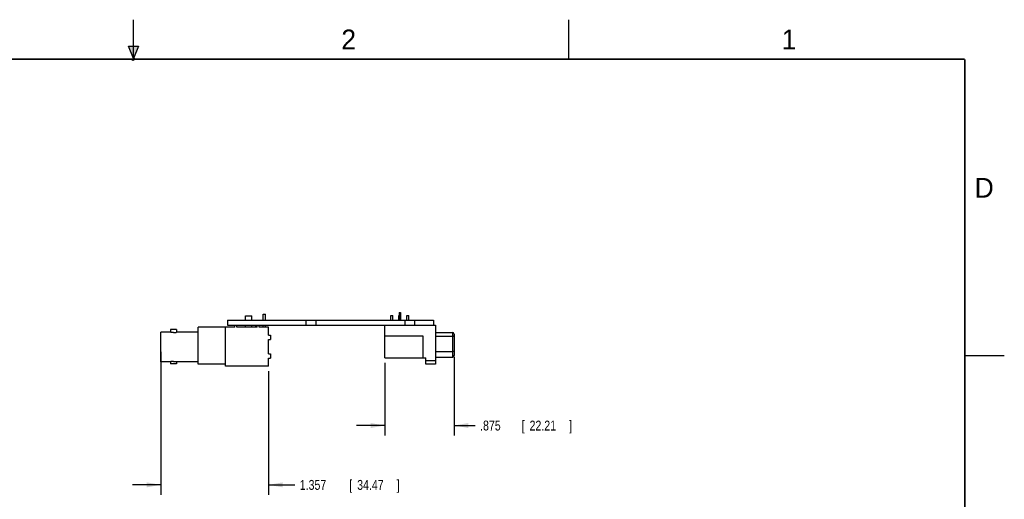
# Model space of a CAD drawing. Header units: inches. Extents: x 0 to 22, y 0 to 17.
# Tile 9 of 9: x 9.6 to 22, y 10.9 to 17. Entities that reach past the tile are written whole.
import ezdxf

# ---------------------------------------------------------------- set-up
doc = ezdxf.new("R2010")
doc.units = ezdxf.units.IN
doc.header["$LTSCALE"] = 1.21
doc.header["$MEASUREMENT"] = 0
doc.layers.get('0').update_dxf_attribs({"linetype": 'CONTINUOUS'})
doc.layers.add('DIMENSIONS', color=7, linetype='CONTINUOUS')
doc.styles.get("Standard").update_dxf_attribs({"font": 'txt', "width": 0.8})
doc.dimstyles.new('DIMSTYLE_1', dxfattribs={"dimtxt": 0.125, "dimasz": 0.18, "dimexe": 0.18, "dimexo": 0.0625, "dimgap": 0.09, "dimtad": 0, "dimtih": 1, "dimtoh": 1, "dimdec": 3, "dimzin": 4, "dimdsep": 46, "dimtxsty": 'STANDARD', "dimblk": '_FILLED', "dimblk1": '_FILLED', "dimblk2": '_FILLED', "dimcen": 0.09, "dimadec": 0, "dimazin": 0, "dimtp": 0.001, "dimtm": 0.001, "dimtfac": 1, "dimtdec": 3, "dimtofl": 0, "dimtmove": 0, "dimatfit": 3, "dimldrblk": '_FILLED', "dimfxl": 1, "dimtolj": 1, "dimtzin": 4, "dimarcsym": 0})

# ---------------------------------------------------------------- blocks, each defined once
blk = doc.blocks.new('_FILLED')
at = {"color": 0, "linetype": 'BYBLOCK'}
blk.add_solid([(0, 0), (-1, 0.174), (-1, -0.174)], dxfattribs=at)
blk = doc.blocks.new('*D14')
at = {"layer": 'DIMENSIONS', "color": 2, "linetype": 'CONTINUOUS'}
for p, q in [((11.347, 12.8), (11.347, 10.995)), ((12.704, 12.557), (12.704, 10.995)), ((11.347, 11.12), (10.987, 11.12)), ((12.704, 11.12), (13.038, 11.12))]:
    blk.add_line(p, q, dxfattribs=at)
at = {"layer": 'DIMENSIONS', "color": 2, "linetype": 'CONTINUOUS', "xscale": 0.18, "yscale": 0.18, "zscale": 0.18}
blk.add_blockref('_FILLED', (11.347, 11.12), dxfattribs=at)
at = {"layer": 'DIMENSIONS', "color": 2, "linetype": 'CONTINUOUS', "xscale": 0.18, "yscale": 0.18, "zscale": 0.18, "rotation": 180}
blk.add_blockref('_FILLED', (12.704, 11.12), dxfattribs=at)
at = {"layer": 'DIMENSIONS', "color": 2, "linetype": 'CONTINUOUS', "width": 0.8}
for s, p in [('1.357', (13.1, 11.057)), ('[', (13.725, 11.057)), ('34.47', (13.825, 11.057)), (']', (14.325, 11.057))]:
    blk.add_text(s, height=0.125, dxfattribs=at).set_placement(p)
blk = doc.blocks.new('*D15')
at = {"layer": 'DIMENSIONS', "color": 2, "linetype": 'CONTINUOUS'}
for p, q in [((15.05, 12.739), (15.05, 11.745)), ((14.175, 12.661), (14.175, 11.745)), ((14.175, 11.87), (13.815, 11.87)), ((15.05, 11.87), (15.316, 11.87))]:
    blk.add_line(p, q, dxfattribs=at)
at = {"layer": 'DIMENSIONS', "color": 2, "linetype": 'CONTINUOUS', "xscale": 0.18, "yscale": 0.18, "zscale": 0.18}
blk.add_blockref('_FILLED', (14.175, 11.87), dxfattribs=at)
at = {"layer": 'DIMENSIONS', "color": 2, "linetype": 'CONTINUOUS', "xscale": 0.18, "yscale": 0.18, "zscale": 0.18, "rotation": 180}
blk.add_blockref('_FILLED', (15.05, 11.87), dxfattribs=at)
at = {"layer": 'DIMENSIONS', "color": 2, "linetype": 'CONTINUOUS', "width": 0.8}
for s, p in [('[', (15.903, 11.807)), (']', (16.503, 11.807)), ('.875', (15.378, 11.807)), ('22.21', (16.003, 11.807))]:
    blk.add_text(s, height=0.125, dxfattribs=at).set_placement(p)

msp = doc.modelspace()

# ---------------------------------------------------------------- hatches: boundary and pattern name
at = {"linetype": 'CONTINUOUS'}
msp.add_hatch(color=2, dxfattribs=at).paths.add_polyline_path([(11, 16.51), (10.9375, 16.6663), (11.0625, 16.6663)])

# ---------------------------------------------------------------- linework, layer by layer
at = {"color": 2, "linetype": 'CONTINUOUS'}
for p, q in [((11, 16.485), (11, 17)), ((16.5, 16.5), (16.5, 17)), ((11, 16.51), (10.9375, 16.6663)), ((10.9375, 16.6663), (11.0625, 16.6663)), ((11.0625, 16.6663), (11, 16.51)), ((11.015, 16.515), (10.985, 16.485)), ((10.985, 16.485), (11, 16.515)), ((11, 16.485), (11.015, 16.515)), ((22, 12.75), (21.5, 12.75))]:
    msp.add_line(p, q, dxfattribs=at)
at = {"color": 7, "linetype": 'CONTINUOUS'}
for p, q in [((12.1886, 13.1998), (12.1886, 13.1378)), ((12.1886, 13.1998), (14.7886, 13.1998)), ((12.4141, 13.1998), (12.4141, 13.2548)), ((12.4142, 13.2548), (12.4931, 13.2548)), ((12.4931, 13.1998), (12.4931, 13.2548)), ((12.6396, 13.1998), (12.6396, 13.2758)), ((12.6396, 13.2758), (12.6676, 13.2758)), ((12.6676, 13.1998), (12.6676, 13.2758)), ((13.1761, 13.1998), (13.1761, 13.1378)), ((13.3011, 13.1998), (13.3011, 13.1378)), ((14.2511, 13.2628), (14.2761, 13.2628)), ((14.2511, 13.1998), (14.2511, 13.2628)), ((14.2761, 13.1998), (14.2761, 13.2628)), ((14.351, 13.2628), (14.3536, 13.2628)), ((14.351, 13.1998), (14.351, 13.2628)), ((14.3536, 13.2978), (14.3736, 13.2978)), ((14.3536, 13.2978), (14.3536, 13.1998)), ((14.3536, 13.2332), (14.3736, 13.2332)), ((14.3536, 13.2028), (14.3736, 13.2028)), ((14.3736, 13.2978), (14.3736, 13.1998)), ((14.3736, 13.2628), (14.3762, 13.2628)), ((14.3762, 13.1998), (14.3762, 13.2628)), ((14.4261, 13.1998), (14.4261, 13.1378)), ((14.451, 13.2628), (14.4762, 13.2628)), ((14.451, 13.1998), (14.451, 13.2628)), ((14.4762, 13.1998), (14.4762, 13.2628)), ((14.5511, 13.1998), (14.5511, 13.1378)), ((14.7886, 13.1998), (14.7886, 13.1378)), ((11.4691, 13.0828), (11.4691, 13.0485)), ((11.5441, 13.0828), (11.4692, 13.0828)), ((11.5441, 13.0828), (11.5441, 13.0485)), ((11.8186, 12.6448), (11.8186, 13.1128)), ((12.2786, 13.1128), (11.8186, 13.1128)), ((12.1636, 12.6198), (12.1636, 13.1128)), ((12.1886, 13.1378), (14.8136, 13.1378)), ((12.2786, 13.1128), (12.2786, 13.1368)), ((12.2786, 13.1368), (12.3066, 13.1368)), ((12.3066, 13.1128), (12.3066, 13.1368)), ((12.5606, 13.1128), (12.3066, 13.1128)), ((12.4141, 13.1128), (12.4141, 13.1378)), ((12.4931, 13.1128), (12.4931, 13.1378)), ((12.5456, 13.1128), (12.5456, 13.1378)), ((12.5606, 13.1128), (12.5606, 13.1378)), ((12.5886, 13.1128), (12.5886, 13.1378)), ((12.7036, 13.1128), (12.5886, 13.1128)), ((12.6396, 13.1128), (12.6396, 13.1378)), ((12.6676, 13.1128), (12.6676, 13.1378)), ((12.7036, 13.0113), (12.7036, 13.1128)), ((14.1751, 12.7238), (14.1751, 13.1378)), ((14.8136, 13.1378), (14.8136, 12.6438)), ((11.3466, 12.6771), (11.3466, 13.0486)), ((11.4691, 13.0486), (11.3466, 13.0486)), ((11.8186, 13.0486), (11.5441, 13.0486)), ((12.7036, 13.0113), (12.7316, 13.0113)), ((12.7036, 12.7763), (12.7036, 12.9563)), ((12.7036, 12.9563), (12.7316, 12.9563)), ((12.7316, 13.0113), (12.7316, 12.9563)), ((14.1751, 13.0038), (14.6536, 13.0038)), ((14.6536, 13.0038), (14.6536, 12.7238)), ((14.8136, 13.0468), (15.0296, 13.0468)), ((14.8136, 12.9981), (15.0296, 12.9981)), ((15.0296, 13.0468), (15.0296, 12.7358)), ((15.0496, 13.0268), (15.0496, 12.7558)), ((12.7036, 12.7763), (12.7316, 12.7763)), ((12.7036, 12.6198), (12.7036, 12.7213)), ((12.7036, 12.7213), (12.7316, 12.7213)), ((12.7316, 12.7763), (12.7316, 12.7213)), ((14.1751, 12.7238), (14.6936, 12.7238)), ((14.6936, 12.6438), (14.6936, 12.7238)), ((14.8136, 12.6888), (14.6936, 12.6888)), ((14.8136, 12.8051), (15.0296, 12.8051)), ((14.8136, 12.7358), (15.0296, 12.7358)), ((11.4691, 12.6771), (11.3466, 12.6771)), ((11.4691, 12.6771), (11.4691, 12.6498)), ((11.5441, 12.6498), (11.4692, 12.6498)), ((11.5441, 12.6771), (11.5441, 12.6498)), ((11.8186, 12.6771), (11.5441, 12.6771)), ((12.1636, 12.6448), (11.8186, 12.6448)), ((12.7036, 12.6198), (12.1636, 12.6198)), ((14.8136, 12.6438), (14.6936, 12.6438))]:
    msp.add_line(p, q, dxfattribs=at)
at = {"color": 7, "linetype": 'CONTINUOUS', "const_width": 0.02}
for points in [[(21.5, 16.5), (0.5, 16.5)], [(21.5, 0.5), (21.5, 16.5)]]:
    msp.add_lwpolyline(points, dxfattribs=at)
at = {"color": 7, "linetype": 'CONTINUOUS'}
for centre, start, end in [((15.0296, 13.0268), 0, 90), ((15.0296, 12.7558), 270, 360)]:
    msp.add_arc(centre, 0.02, start, end, dxfattribs=at)
for points, knots in [([(11.5066, 13.0448), (11.5037, 13.0448), (11.4979, 13.0449), (11.4895, 13.0455), (11.4824, 13.0463), (11.476, 13.0473), (11.4729, 13.0479), (11.4694, 13.0485), (11.4694, 13.0485)], [0, 0, 0, 0, 0.2376319, 0.4647138, 0.6649646, 0.8276666, 0.9410336, 1, 1, 1, 1]), ([(11.5066, 13.0448), (11.5096, 13.0448), (11.5154, 13.0449), (11.5238, 13.0455), (11.5309, 13.0463), (11.5372, 13.0473), (11.5404, 13.0479), (11.5439, 13.0485), (11.5439, 13.0485)], [0, 0, 0, 0, 0.2376319, 0.4647138, 0.6649646, 0.8276666, 0.9410336, 1, 1, 1, 1]), ([(15.0496, 12.9946), (15.0496, 12.9951), (15.0481, 12.9961), (15.0454, 12.9968), (15.041, 12.9976), (15.0356, 12.998), (15.0317, 12.9981), (15.0296, 12.9981)], [0, 0, 0, 0, 0.0700895, 0.2149055, 0.4315985, 0.7016727, 1, 1, 1, 1]), ([(15.0496, 12.8016), (15.0496, 12.8021), (15.0481, 12.8031), (15.0454, 12.8038), (15.041, 12.8046), (15.0356, 12.805), (15.0317, 12.8051), (15.0296, 12.8051)], [0, 0, 0, 0, 0.0700895, 0.2149054, 0.4315985, 0.7016727, 1, 1, 1, 1]), ([(11.5066, 12.6809), (11.5037, 12.6809), (11.4979, 12.6808), (11.4895, 12.6802), (11.4824, 12.6794), (11.476, 12.6784), (11.4729, 12.6778), (11.4694, 12.6771), (11.4694, 12.6771)], [0, 0, 0, 0, 0.2374056, 0.4646765, 0.6648483, 0.8277534, 0.9410404, 1, 1, 1, 1]), ([(11.5066, 12.6809), (11.5096, 12.6809), (11.5154, 12.6808), (11.5237, 12.6802), (11.5309, 12.6794), (11.5372, 12.6784), (11.5404, 12.6778), (11.5439, 12.6771), (11.5439, 12.6771)], [0, 0, 0, 0, 0.2374056, 0.4646765, 0.6648483, 0.8277534, 0.9410404, 1, 1, 1, 1])]:
    msp.add_open_spline(points, degree=3, knots=knots, dxfattribs=at)

# ---------------------------------------------------------------- texts
at = {"color": 2, "linetype": 'CONTINUOUS'}
for s, p in [('2', (13.625, 16.625)), ('1', (19.1875, 16.625)), ('D', (21.625, 14.75))]:
    msp.add_text(s, height=0.25, dxfattribs=at).set_placement(p)

# ---------------------------------------------------------------- dimensions: what is measured, and where the dimension line sits
at = {"layer": 'DIMENSIONS', "color": 2, "linetype": 'CONTINUOUS'}
dim = msp.add_linear_dim(base=(11.3466, 11.1198), p1=(12.7036, 12.5573), p2=(11.3466, 12.8003), angle=180, dimstyle='DIMSTYLE_1', dxfattribs=at)
dim.commit()
dim.dimension.update_dxf_attribs({"geometry": '*D14', "text_midpoint": (13.7627, 11.1198), "dimtype": 160})
dim = msp.add_linear_dim(base=(15.0496448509, 11.8698440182), p1=(14.1751448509, 12.6613440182), p2=(15.0496448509, 12.7391162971), dimstyle='DIMSTYLE_1', dxfattribs=at)
dim.commit()
dim.dimension.update_dxf_attribs({"geometry": '*D15', "text_midpoint": (15.9907393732, 11.8698440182), "dimtype": 160})

doc.saveas('drawing.dxf')
